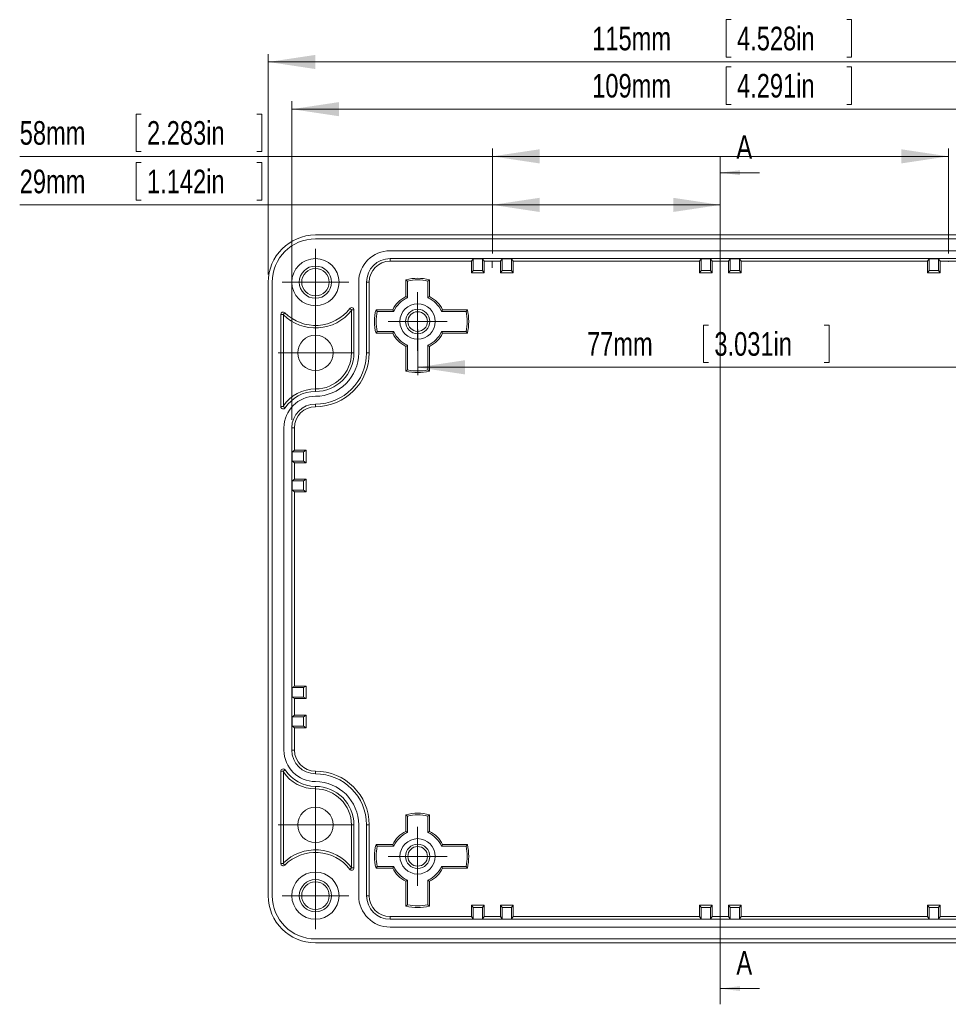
# Model space of a CAD drawing. Header units: millimetres. Extents: x 8 to 427, y 37 to 274.
# Tile 2 of 4: x 8 to 127, y 148 to 274. Entities that reach past the tile are written whole.
import ezdxf

# ---------------------------------------------------------------- set-up
doc = ezdxf.new("R2010")
doc.units = ezdxf.units.MM
doc.header["$PDSIZE"] = -1
doc.linetypes.add('CENTERX2', pattern=[20.32, 12.7, -2.54, 2.54, -2.54])
doc.styles.add('SLDTEXTSTYLE1', font='TXT', dxfattribs={"width": 0.75})
doc.dimstyles.new('SLDDIMSTYLE0', dxfattribs={"dimtxt": 3, "dimasz": 6, "dimexe": 0, "dimexo": 0.0625, "dimgap": 0.75, "dimtad": 1, "dimrnd": 1e-09, "dimzin": 12, "dimdsep": 46, "dimtxsty": 'SLDTEXTSTYLE1', "dimsah": 1, "dimcen": 0.09, "dimadec": 0, "dimazin": 3, "dimtfac": 1, "dimtofl": 0, "dimtmove": 0, "dimatfit": 3, "dimfxl": 1, "dimfrac": 2, "dimtolj": 1, "dimtzin": 12, "dimarcsym": 0})

# ---------------------------------------------------------------- blocks, each defined once
blk = doc.blocks.new('_D')
at = {"color": 7, "linetype": 'Continuous', "lineweight": 0, "transparency": 16777216}
for p, q in [((23.92, 255.42), (23.31, 255.42)), ((23.31, 255.42), (23.31, 250.66)), ((38.66, 255.42), (39.27, 255.42)), ((39.27, 255.42), (39.27, 250.66)), ((23.31, 250.66), (23.92, 250.66)), ((39.27, 250.66), (38.66, 250.66)), ((68.61, 243.89), (68.61, 251.05)), ((68.61, 250.05), (8.49, 250.05)), ((97.61, 250.05), (68.61, 250.05))]:
    blk.add_line(p, q, dxfattribs=at)
for points in [[(68.61, 250.05), (74.61, 249.15), (74.61, 250.95)], [(97.61, 250.05), (91.61, 250.95), (91.61, 249.15)]]:
    blk.add_solid(points, dxfattribs=at)
at = {"color": 7, "linetype": 'Continuous', "lineweight": 0, "transparency": 16777216, "char_height": 3, "attachment_point": 1, "style": 'SLDTEXTSTYLE1'}
for s, insert in [('29mm', (8.49, 254.53, 0.1)), ('1.142in', (24.68, 254.53, 0.1))]:
    blk.add_mtext(s, dxfattribs=dict(at, insert=insert))
blk = doc.blocks.new('_D_1')
at = {"color": 7, "linetype": 'Continuous', "lineweight": 0, "transparency": 16777216}
for p, q in [((23.92, 261.6), (23.31, 261.6)), ((23.31, 261.6), (23.31, 256.83)), ((38.66, 261.6), (39.27, 261.6)), ((39.27, 261.6), (39.27, 256.83)), ((23.31, 256.83), (23.92, 256.83)), ((39.27, 256.83), (38.66, 256.83)), ((68.61, 243.89), (68.61, 257.22)), ((126.61, 243.89), (126.61, 257.22)), ((68.61, 256.22), (8.49, 256.22)), ((126.61, 256.22), (68.61, 256.22))]:
    blk.add_line(p, q, dxfattribs=at)
for points in [[(68.61, 256.22), (74.61, 255.32), (74.61, 257.12)], [(126.61, 256.22), (120.61, 257.12), (120.61, 255.32)]]:
    blk.add_solid(points, dxfattribs=at)
at = {"color": 7, "linetype": 'Continuous', "lineweight": 0, "transparency": 16777216, "char_height": 3, "attachment_point": 1, "style": 'SLDTEXTSTYLE1'}
for s, insert in [('58mm', (8.49, 260.7, 0.1)), ('2.283in', (24.68, 260.7, 0.1))]:
    blk.add_mtext(s, dxfattribs=dict(at, insert=insert))
blk = doc.blocks.new('_D_3')
at = {"color": 7, "linetype": 'Continuous', "lineweight": 0, "transparency": 16777216}
for p, q in [((98.97, 273.6), (98.36, 273.6)), ((98.36, 273.6), (98.36, 268.83)), ((113.7, 273.6), (114.31, 273.6)), ((114.31, 273.6), (114.31, 268.83)), ((40.11, 241.22), (40.11, 269.22)), ((155.11, 241.22), (155.11, 269.22)), ((40.11, 268.22), (155.11, 268.22)), ((98.36, 268.83), (98.97, 268.83)), ((114.31, 268.83), (113.7, 268.83))]:
    blk.add_line(p, q, dxfattribs=at)
for points in [[(40.11, 268.22), (46.11, 267.32), (46.11, 269.12)], [(155.11, 268.22), (149.11, 269.12), (149.11, 267.32)]]:
    blk.add_solid(points, dxfattribs=at)
at = {"color": 7, "linetype": 'Continuous', "lineweight": 0, "transparency": 16777216, "char_height": 3, "attachment_point": 1, "style": 'SLDTEXTSTYLE1'}
for s, insert in [('115mm', (81.31, 272.7, 8.88)), ('4.528in', (99.73, 272.7, 8.88))]:
    blk.add_mtext(s, dxfattribs=dict(at, insert=insert))
blk = doc.blocks.new('_D_4')
at = {"color": 7, "linetype": 'Continuous', "lineweight": 0, "transparency": 16777216}
for p, q in [((98.97, 267.6), (98.36, 267.6)), ((98.36, 267.6), (98.36, 262.83)), ((113.7, 267.6), (114.31, 267.6)), ((114.31, 267.6), (114.31, 262.83)), ((43.11, 222.72), (43.11, 263.22)), ((152.11, 222.72), (152.11, 263.22)), ((43.11, 262.22), (152.11, 262.22)), ((98.36, 262.83), (98.97, 262.83)), ((114.31, 262.83), (113.7, 262.83))]:
    blk.add_line(p, q, dxfattribs=at)
for points in [[(43.11, 262.22), (49.11, 261.32), (49.11, 263.12)], [(152.11, 262.22), (146.11, 263.12), (146.11, 261.32)]]:
    blk.add_solid(points, dxfattribs=at)
at = {"color": 7, "linetype": 'Continuous', "lineweight": 0, "transparency": 16777216, "char_height": 3, "attachment_point": 1, "style": 'SLDTEXTSTYLE1'}
for s, insert in [('109mm', (81.31, 266.7, 8.88)), ('4.291in', (99.73, 266.7, 8.88))]:
    blk.add_mtext(s, dxfattribs=dict(at, insert=insert))
blk = doc.blocks.new('_D_5')
at = {"color": 7, "linetype": 'Continuous', "lineweight": 0, "transparency": 16777216}
for p, q in [((59.11, 234.22), (59.11, 228.4)), ((96.09, 234.77), (95.48, 234.77)), ((95.48, 234.77), (95.48, 230.01)), ((110.82, 234.77), (111.43, 234.77)), ((111.43, 234.77), (111.43, 230.01)), ((136.11, 234.22), (136.11, 228.4)), ((59.11, 229.4), (136.11, 229.4)), ((95.48, 230.01), (96.09, 230.01)), ((111.43, 230.01), (110.82, 230.01))]:
    blk.add_line(p, q, dxfattribs=at)
for points in [[(59.11, 229.4), (65.11, 228.5), (65.11, 230.3)], [(136.11, 229.4), (130.11, 230.3), (130.11, 228.5)]]:
    blk.add_solid(points, dxfattribs=at)
at = {"color": 7, "linetype": 'Continuous', "lineweight": 0, "transparency": 16777216, "char_height": 3, "attachment_point": 1, "style": 'SLDTEXTSTYLE1'}
for s, insert in [('77mm', (80.65, 233.87, 8.88)), ('3.031in', (96.85, 233.87, 8.88))]:
    blk.add_mtext(s, dxfattribs=dict(at, insert=insert))
blk = doc.blocks.new('SW_CENTERMARKSYMBOL_0')
at = {"color": 0, "linetype": 'Continuous', "lineweight": 0}
for p, q in [((0, 2.5), (0, 3.75)), ((0, 0), (0, 2.5)), ((-2.5, 0), (-3.75, 0)), ((0, 0), (-2.5, 0)), ((0, 0), (0, -2.5)), ((0, 0), (2.5, 0)), ((2.5, 0), (3.75, 0)), ((0, -2.5), (0, -3.75))]:
    blk.add_line(p, q, dxfattribs=at)
blk = doc.blocks.new('SW_CENTERMARKSYMBOL_1')
at = {"color": 0, "linetype": 'Continuous', "lineweight": 0}
for p, q in [((0, 2.5), (0, 3.75)), ((0, 0), (0, 2.5)), ((-2.5, 0), (-3.75, 0)), ((0, 0), (-2.5, 0)), ((0, 0), (0, -2.5)), ((0, 0), (2.5, 0)), ((2.5, 0), (3.75, 0)), ((0, -2.5), (0, -3.75))]:
    blk.add_line(p, q, dxfattribs=at)
blk = doc.blocks.new('SW_CENTERMARKSYMBOL_4')
at = {"color": 0, "linetype": 'Continuous', "lineweight": 0}
for p, q in [((0, 2.5), (0, 4.75)), ((0, 0), (0, 2.5)), ((0, 0), (-2.5, 0)), ((0, 0), (0, -2.5)), ((0, 0), (2.5, 0)), ((2.5, 0), (4.75, 0)), ((-2.5, 0), (-4.75, 0)), ((0, -2.5), (0, -4.75))]:
    blk.add_line(p, q, dxfattribs=at)
blk = doc.blocks.new('SW_CENTERMARKSYMBOL_5')
at = {"color": 0, "linetype": 'Continuous', "lineweight": 0}
for p, q in [((0, 2.5), (0, 4.75)), ((0, 0), (0, 2.5)), ((0, 0), (-2.5, 0)), ((0, 0), (0, -2.5)), ((0, 0), (2.5, 0)), ((2.5, 0), (4.75, 0)), ((-2.5, 0), (-4.75, 0)), ((0, -2.5), (0, -4.75))]:
    blk.add_line(p, q, dxfattribs=at)
blk = doc.blocks.new('SW_CENTERMARKSYMBOL_10')
at = {"color": 0, "linetype": 'Continuous', "lineweight": 0}
for p, q in [((0, 2.5), (0, 4.25)), ((0, 0), (0, 2.5)), ((0, 0), (-2.5, 0)), ((0, 0), (0, -2.5)), ((0, 0), (2.5, 0)), ((2.5, 0), (4.25, 0)), ((-2.5, 0), (-4.25, 0)), ((0, -2.5), (0, -4.25))]:
    blk.add_line(p, q, dxfattribs=at)
blk = doc.blocks.new('SW_CENTERMARKSYMBOL_11')
at = {"color": 0, "linetype": 'Continuous', "lineweight": 0}
for p, q in [((0, 2.5), (0, 4.25)), ((0, 0), (0, 2.5)), ((0, 0), (-2.5, 0)), ((0, 0), (0, -2.5)), ((0, 0), (2.5, 0)), ((2.5, 0), (4.25, 0)), ((-2.5, 0), (-4.25, 0)), ((0, -2.5), (0, -4.25))]:
    blk.add_line(p, q, dxfattribs=at)

msp = doc.modelspace()

# ---------------------------------------------------------------- linework, layer by layer
at = {"color": 7, "linetype": 'Continuous', "lineweight": 0}
for p, q in [((97.605, 256.146), (97.605, 148.414)), ((102.605, 254.146), (97.605, 254.146)), ((102.605, 150.414), (97.605, 150.414))]:
    msp.add_line(p, q, dxfattribs=at)
at = {"color": 7, "linetype": 'Continuous', "lineweight": 15}
for p, q in [((46.105, 246.224), (149.105, 246.224)), ((149.105, 245.724), (46.105, 245.724)), ((55.605, 244.224), (139.606, 244.224)), ((55.605, 243.224), (139.606, 243.224)), ((55.605, 242.888), (55.605, 243.224)), ((65.955, 242.888), (55.605, 242.888)), ((66.155, 243.198), (65.955, 242.888)), ((65.955, 241.414), (65.955, 242.888)), ((67.355, 243.198), (66.155, 243.198)), ((66.155, 241.724), (66.155, 243.198)), ((67.555, 242.888), (67.355, 243.198)), ((67.355, 241.724), (67.355, 243.198)), ((69.655, 242.888), (67.555, 242.888)), ((67.555, 242.888), (67.555, 241.414)), ((69.855, 243.198), (69.655, 242.888)), ((69.655, 241.414), (69.655, 242.888)), ((71.055, 243.198), (69.855, 243.198)), ((69.855, 241.724), (69.855, 243.198)), ((71.255, 242.888), (71.055, 243.198)), ((71.055, 241.724), (71.055, 243.198)), ((94.955, 242.888), (71.255, 242.888)), ((71.255, 242.888), (71.255, 241.414)), ((95.155, 243.198), (94.955, 242.888)), ((94.955, 241.414), (94.955, 242.888)), ((96.355, 243.198), (95.155, 243.198)), ((95.155, 241.724), (95.155, 243.198)), ((96.555, 242.888), (96.355, 243.198)), ((96.355, 241.724), (96.355, 243.198)), ((98.655, 242.888), (96.555, 242.888)), ((96.555, 242.888), (96.555, 241.414)), ((98.856, 243.198), (98.655, 242.888)), ((98.655, 241.414), (98.655, 242.888)), ((100.055, 243.198), (98.856, 243.198)), ((98.856, 241.724), (98.856, 243.198)), ((100.256, 242.888), (100.055, 243.198)), ((100.055, 241.724), (100.055, 243.198)), ((123.956, 242.888), (100.256, 242.888)), ((100.256, 242.888), (100.256, 241.414)), ((124.156, 243.198), (123.956, 242.888)), ((123.956, 241.414), (123.956, 242.888)), ((125.355, 243.198), (124.156, 243.198)), ((124.156, 241.724), (124.156, 243.198)), ((125.556, 242.888), (125.355, 243.198)), ((125.355, 241.724), (125.355, 243.198)), ((127.656, 242.888), (125.556, 242.888)), ((125.556, 242.888), (125.556, 241.414)), ((65.955, 241.414), (66.155, 241.724)), ((66.155, 241.724), (67.355, 241.724)), ((67.355, 241.724), (67.555, 241.414)), ((69.655, 241.414), (69.855, 241.724)), ((69.855, 241.724), (71.055, 241.724)), ((71.055, 241.724), (71.255, 241.414)), ((94.955, 241.414), (95.155, 241.724)), ((95.155, 241.724), (96.355, 241.724)), ((96.355, 241.724), (96.555, 241.414)), ((98.655, 241.414), (98.856, 241.724)), ((98.856, 241.724), (100.055, 241.724)), ((100.055, 241.724), (100.256, 241.414)), ((123.956, 241.414), (124.156, 241.724)), ((124.156, 241.724), (125.355, 241.724)), ((125.355, 241.724), (125.556, 241.414)), ((57.606, 240.515), (57.815, 240.354)), ((57.606, 238.386), (57.606, 240.515)), ((57.815, 238.251), (57.815, 240.354)), ((60.606, 240.515), (60.396, 240.354)), ((60.396, 240.354), (60.396, 238.251)), ((60.606, 240.515), (60.606, 238.386)), ((67.555, 241.414), (65.955, 241.414)), ((71.255, 241.414), (69.655, 241.414)), ((96.555, 241.414), (94.955, 241.414)), ((100.256, 241.414), (98.655, 241.414)), ((125.556, 241.414), (123.956, 241.414)), ((40.105, 162.224), (40.105, 240.224)), ((40.605, 240.224), (40.605, 162.224)), ((51.605, 231.224), (51.605, 240.224)), ((52.605, 231.224), (52.605, 240.224)), ((52.941, 240.224), (52.605, 240.224)), ((52.941, 240.224), (52.941, 231.224)), ((57.606, 238.386), (57.815, 238.251)), ((60.606, 238.386), (60.396, 238.251)), ((50.468, 236.874), (50.705, 236.691)), ((50.705, 236.691), (50.683, 236.624)), ((50.683, 231.224), (50.683, 236.624)), ((50.705, 236.691), (51.005, 236.691)), ((51.005, 236.691), (51.005, 231.224)), ((53.814, 236.724), (53.975, 236.514)), ((53.814, 236.724), (55.943, 236.724)), ((55.943, 236.724), (56.079, 236.514)), ((62.268, 236.724), (62.132, 236.514)), ((62.268, 236.724), (65.43, 236.724)), ((65.43, 236.724), (65.262, 236.514)), ((41.705, 224.407), (41.705, 236.121)), ((41.705, 236.121), (42.006, 236.121)), ((42.006, 236.121), (42.218, 236.334)), ((42.006, 236.121), (42.028, 236.066)), ((42.028, 236.066), (42.028, 224.483)), ((53.975, 236.514), (56.079, 236.514)), ((62.132, 236.514), (65.262, 236.514)), ((53.814, 233.724), (53.975, 233.933)), ((55.943, 233.724), (53.814, 233.724)), ((56.079, 233.933), (53.975, 233.933)), ((55.943, 233.724), (56.079, 233.933)), ((65.262, 233.933), (62.132, 233.933)), ((62.268, 233.724), (62.132, 233.933)), ((65.43, 233.724), (62.268, 233.724)), ((65.262, 233.933), (65.43, 233.724)), ((57.606, 232.061), (57.815, 232.197)), ((57.606, 228.899), (57.606, 232.061)), ((57.815, 229.067), (57.815, 232.197)), ((60.396, 232.197), (60.396, 229.067)), ((60.606, 232.061), (60.396, 232.197)), ((60.606, 232.061), (60.606, 228.899)), ((50.683, 231.224), (51.005, 231.224)), ((52.941, 231.224), (52.605, 231.224)), ((57.606, 228.899), (57.815, 229.067)), ((60.606, 228.899), (60.396, 229.067)), ((46.105, 226.324), (46.105, 226.647)), ((42.006, 224.407), (41.705, 224.407)), ((42.006, 224.407), (42.028, 224.483)), ((42.256, 224.243), (42.006, 224.407)), ((46.105, 224.388), (46.105, 224.724)), ((42.105, 180.724), (42.105, 221.724)), ((43.105, 180.724), (43.105, 221.724)), ((43.441, 221.724), (43.105, 221.724)), ((43.441, 221.724), (43.441, 218.874)), ((43.441, 218.874), (43.132, 218.674)), ((43.132, 218.674), (43.132, 217.474)), ((43.132, 218.674), (44.606, 218.674)), ((43.441, 218.874), (44.915, 218.874)), ((44.606, 218.674), (44.915, 218.874)), ((44.606, 217.474), (44.606, 218.674)), ((44.915, 218.874), (44.915, 217.274)), ((43.132, 217.474), (43.441, 217.274)), ((44.606, 217.474), (43.132, 217.474)), ((43.441, 217.274), (43.441, 215.174)), ((44.915, 217.274), (43.441, 217.274)), ((44.915, 217.274), (44.606, 217.474)), ((43.441, 215.174), (43.132, 214.974)), ((43.132, 214.974), (43.132, 213.774)), ((44.606, 214.974), (43.132, 214.974)), ((43.441, 215.174), (44.915, 215.174)), ((44.606, 214.974), (44.915, 215.174)), ((44.606, 213.774), (44.606, 214.974)), ((44.915, 215.174), (44.915, 213.574)), ((43.132, 213.774), (43.441, 213.574)), ((44.606, 213.774), (43.132, 213.774)), ((43.441, 213.574), (43.441, 188.874)), ((44.915, 213.574), (43.441, 213.574)), ((44.915, 213.574), (44.606, 213.774)), ((43.441, 188.874), (43.132, 188.674)), ((43.132, 188.674), (43.132, 187.474)), ((44.606, 188.674), (43.132, 188.674)), ((43.441, 188.874), (44.915, 188.874)), ((44.606, 188.674), (44.915, 188.874)), ((44.606, 187.474), (44.606, 188.674)), ((44.915, 188.874), (44.915, 187.274)), ((43.132, 187.474), (43.441, 187.274)), ((44.606, 187.474), (43.132, 187.474)), ((43.441, 187.274), (43.441, 185.174)), ((44.915, 187.274), (43.441, 187.274)), ((44.915, 187.274), (44.606, 187.474)), ((43.441, 185.174), (43.132, 184.974)), ((43.132, 184.974), (43.132, 183.774)), ((44.606, 184.974), (43.132, 184.974)), ((43.441, 185.174), (44.915, 185.174)), ((44.606, 184.974), (44.915, 185.174)), ((44.606, 183.774), (44.606, 184.974)), ((44.915, 185.174), (44.915, 183.574)), ((43.132, 183.774), (43.441, 183.574)), ((44.606, 183.774), (43.132, 183.774)), ((43.441, 183.574), (43.441, 180.724)), ((44.915, 183.574), (43.441, 183.574)), ((44.915, 183.574), (44.606, 183.774)), ((43.441, 180.724), (43.105, 180.724)), ((41.705, 166.326), (41.705, 178.04)), ((41.705, 178.04), (42.006, 178.04)), ((42.006, 178.04), (42.256, 178.205)), ((42.006, 178.04), (42.028, 177.965)), ((42.028, 177.965), (42.028, 166.381)), ((46.105, 178.06), (46.105, 177.724)), ((46.105, 176.124), (46.105, 175.801)), ((57.606, 172.515), (57.815, 172.354)), ((57.606, 170.386), (57.606, 172.515)), ((57.815, 170.251), (57.815, 172.354)), ((60.606, 172.515), (60.396, 172.354)), ((60.396, 172.354), (60.396, 170.251)), ((60.606, 172.515), (60.606, 170.386)), ((51.005, 171.224), (50.683, 171.224)), ((50.683, 165.823), (50.683, 171.224)), ((51.005, 171.224), (51.005, 165.756)), ((51.605, 162.224), (51.605, 171.224)), ((52.941, 171.224), (52.605, 171.224)), ((52.605, 162.224), (52.605, 171.224)), ((52.941, 171.224), (52.941, 162.224)), ((57.606, 170.386), (57.815, 170.251)), ((60.606, 170.386), (60.396, 170.251)), ((53.814, 168.724), (53.975, 168.514)), ((53.814, 168.724), (55.943, 168.724)), ((53.975, 168.514), (56.079, 168.514)), ((55.943, 168.724), (56.079, 168.514)), ((62.268, 168.724), (62.132, 168.514)), ((62.132, 168.514), (65.262, 168.514)), ((62.268, 168.724), (65.43, 168.724)), ((65.43, 168.724), (65.262, 168.514)), ((42.006, 166.326), (41.705, 166.326)), ((42.006, 166.326), (42.028, 166.381)), ((42.218, 166.114), (42.006, 166.326)), ((50.705, 165.756), (50.468, 165.574)), ((50.683, 165.823), (50.705, 165.756)), ((51.005, 165.756), (50.705, 165.756)), ((53.814, 165.724), (53.975, 165.933)), ((55.943, 165.724), (53.814, 165.724)), ((56.079, 165.933), (53.975, 165.933)), ((55.943, 165.724), (56.079, 165.933)), ((65.262, 165.933), (62.132, 165.933)), ((62.268, 165.724), (62.132, 165.933)), ((65.43, 165.724), (62.268, 165.724)), ((65.262, 165.933), (65.43, 165.724)), ((57.606, 164.061), (57.815, 164.197)), ((57.606, 160.899), (57.606, 164.061)), ((57.815, 161.067), (57.815, 164.197)), ((60.396, 164.197), (60.396, 161.067)), ((60.606, 164.061), (60.396, 164.197)), ((60.606, 164.061), (60.606, 160.899)), ((52.941, 162.224), (52.605, 162.224)), ((57.606, 160.899), (57.815, 161.067)), ((60.606, 160.899), (60.396, 161.067)), ((66.155, 160.724), (65.955, 161.034)), ((65.955, 161.034), (67.555, 161.034)), ((65.955, 159.56), (65.955, 161.034)), ((67.355, 160.724), (66.155, 160.724)), ((66.155, 160.724), (66.155, 159.25)), ((67.555, 161.034), (67.355, 160.724)), ((67.355, 160.724), (67.355, 159.25)), ((67.555, 161.034), (67.555, 159.56)), ((69.655, 159.56), (69.655, 161.034)), ((69.855, 160.724), (69.655, 161.034)), ((69.655, 161.034), (71.255, 161.034)), ((69.855, 160.724), (69.855, 159.25)), ((71.055, 160.724), (69.855, 160.724)), ((71.255, 161.034), (71.055, 160.724)), ((71.055, 160.724), (71.055, 159.25)), ((71.255, 161.034), (71.255, 159.56)), ((95.155, 160.724), (94.955, 161.034)), ((94.955, 161.034), (96.555, 161.034)), ((94.955, 159.56), (94.955, 161.034)), ((95.155, 160.724), (95.155, 159.25)), ((96.355, 160.724), (95.155, 160.724)), ((96.555, 161.034), (96.355, 160.724)), ((96.355, 160.724), (96.355, 159.25)), ((96.555, 161.034), (96.555, 159.56)), ((98.655, 159.56), (98.655, 161.034)), ((98.856, 160.724), (98.655, 161.034)), ((98.655, 161.034), (100.256, 161.034)), ((98.856, 160.724), (98.856, 159.25)), ((100.055, 160.724), (98.856, 160.724)), ((100.256, 161.034), (100.055, 160.724)), ((100.055, 160.724), (100.055, 159.25)), ((100.256, 161.034), (100.256, 159.56)), ((124.156, 160.724), (123.956, 161.034)), ((123.956, 161.034), (125.556, 161.034)), ((123.956, 159.56), (123.956, 161.034)), ((124.156, 160.724), (124.156, 159.25)), ((125.355, 160.724), (124.156, 160.724)), ((125.556, 161.034), (125.355, 160.724)), ((125.355, 160.724), (125.355, 159.25)), ((125.556, 161.034), (125.556, 159.56)), ((55.605, 159.56), (55.605, 159.224)), ((55.605, 159.56), (65.955, 159.56)), ((139.606, 159.224), (55.605, 159.224)), ((65.955, 159.56), (66.155, 159.25)), ((66.155, 159.25), (67.355, 159.25)), ((67.355, 159.25), (67.555, 159.56)), ((67.555, 159.56), (69.655, 159.56)), ((69.655, 159.56), (69.855, 159.25)), ((69.855, 159.25), (71.055, 159.25)), ((71.055, 159.25), (71.255, 159.56)), ((71.255, 159.56), (94.955, 159.56)), ((94.955, 159.56), (95.155, 159.25)), ((95.155, 159.25), (96.355, 159.25)), ((96.355, 159.25), (96.555, 159.56)), ((96.555, 159.56), (98.655, 159.56)), ((98.655, 159.56), (98.856, 159.25)), ((98.856, 159.25), (100.055, 159.25)), ((100.055, 159.25), (100.256, 159.56)), ((100.256, 159.56), (123.956, 159.56)), ((123.956, 159.56), (124.156, 159.25)), ((124.156, 159.25), (125.355, 159.25)), ((125.355, 159.25), (125.556, 159.56)), ((125.556, 159.56), (127.656, 159.56)), ((139.606, 158.224), (55.605, 158.224)), ((46.105, 156.724), (149.105, 156.724)), ((149.105, 156.224), (46.105, 156.224))]:
    msp.add_line(p, q, dxfattribs=at)
at = {"color": 7, "linetype": 'CENTERX2', "lineweight": 15}
for p, q in [((68.605, 242.888), (68.605, 242.049)), ((97.605, 242.888), (97.605, 241.527))]:
    msp.add_line(p, q, dxfattribs=at)
at = {"color": 7, "linetype": 'Continuous', "lineweight": 15}
for centre, radius in [((46.105, 240.224), 2.05), ((46.105, 240.224), 1.75), ((59.105, 235.224), 1.55), ((59.105, 235.224), 1.25), ((46.105, 231.224), 2.25), ((46.105, 171.224), 2.25), ((59.105, 167.224), 1.55), ((59.105, 167.224), 1.25), ((46.105, 162.224), 2.05), ((46.105, 162.224), 1.75)]:
    msp.add_circle(centre, radius, dxfattribs=at)
for centre, radius, start, end in [((46.105, 240.224), 6, 90, 180), ((46.105, 240.224), 5.5, 90, 180), ((55.605, 240.224), 4, 90, 180), ((46.105, 240.224), 3, 90, 270), ((46.105, 240.224), 3, 270, 90), ((55.605, 240.224), 3, 90, 180), ((55.605, 240.224), 2.664, 90, 180), ((59.105, 235.224), 5.5, 74.17338, 105.82662), ((59.105, 235.224), 5.29, 75.88263, 104.11737), ((59.105, 235.224), 3.5, 115.37693, 154.62307), ((59.105, 235.224), 3.29, 113.08931, 156.91069), ((59.105, 235.224), 3.29, 23.08931, 66.91069), ((59.105, 235.224), 3.5, 25.37693, 64.62307), ((46.105, 240.224), 5.823, 225.55811, 321.81821), ((46.105, 240.224), 5.5, 225.01703, 322.47649), ((50.705, 236.691), 0.3, 0, 142.47649), ((59.105, 235.224), 5.5, 164.17338, 195.82662), ((59.105, 235.224), 2.25, 90, 270), ((59.105, 235.224), 2.25, 270, 90), ((59.105, 235.224), 6.5, 346.65764, 13.34236), ((42.005, 236.121), 0.3, 45.01703, 180), ((59.105, 235.224), 5.29, 165.88263, 194.11737), ((59.105, 235.224), 6.29, 348.16265, 11.83735), ((59.105, 235.224), 3.5, 205.37693, 244.62307), ((59.105, 235.224), 3.29, 203.08931, 246.91069), ((59.105, 235.224), 3.29, 293.08931, 336.91069), ((59.105, 235.224), 3.5, 295.37693, 334.62307), ((46.105, 231.224), 6.5, 270, 0), ((46.105, 231.224), 5.5, 270, 0), ((46.105, 231.224), 6.836, 270, 0), ((46.105, 231.224), 4.9, 270, 0), ((46.105, 231.224), 4.577, 270, 0), ((59.105, 235.224), 6.5, 256.65764, 283.34236), ((59.105, 235.224), 6.29, 258.16265, 281.83735), ((46.105, 221.724), 4.923, 90, 145.91355), ((46.105, 221.724), 4, 90, 180), ((46.105, 221.724), 4.6, 90, 146.7969), ((42.005, 224.407), 0.3, 180, 326.7969), ((46.105, 221.724), 3, 90, 180), ((46.105, 221.724), 2.664, 90, 180), ((46.105, 180.724), 4, 180, 270), ((46.105, 180.724), 3, 180, 270), ((46.105, 180.724), 2.664, 180, 270), ((42.005, 178.04), 0.3, 33.2031, 180), ((46.105, 180.724), 4.923, 214.08645, 270), ((46.105, 180.724), 4.6, 213.2031, 270), ((46.105, 171.224), 6.836, 360, 90), ((46.105, 171.224), 6.5, 360, 90), ((46.105, 171.224), 5.5, 0, 90), ((46.105, 171.224), 4.9, 0, 90), ((46.105, 171.224), 4.577, 0, 90), ((59.105, 167.224), 5.5, 74.17338, 105.82662), ((59.105, 167.224), 5.29, 75.88263, 104.11737), ((59.105, 167.224), 3.5, 115.37693, 154.62307), ((59.105, 167.224), 3.29, 113.08931, 156.91069), ((59.105, 167.224), 3.29, 23.08931, 66.91069), ((59.105, 167.224), 3.5, 25.37693, 64.62307), ((59.105, 167.224), 2.25, 90, 270), ((59.105, 167.224), 2.25, 270, 90), ((46.105, 162.224), 5.823, 38.18179, 134.44189), ((59.105, 167.224), 5.5, 164.17338, 195.82662), ((59.105, 167.224), 5.29, 165.88263, 194.11737), ((59.105, 167.224), 6.29, 348.16265, 11.83735), ((59.105, 167.224), 6.5, 346.65764, 13.34236), ((46.105, 162.224), 5.5, 37.52351, 134.98297), ((42.005, 166.326), 0.3, 180, 314.98297), ((50.705, 165.756), 0.3, 217.52351, 0), ((59.105, 167.224), 3.5, 205.37693, 244.62307), ((59.105, 167.224), 3.29, 203.08931, 246.91069), ((59.105, 167.224), 3.29, 293.08931, 336.91069), ((59.105, 167.224), 3.5, 295.37693, 334.62307), ((46.105, 162.224), 3, 90, 270), ((46.105, 162.224), 3, 270, 90), ((46.105, 162.224), 6, 180, 270), ((46.105, 162.224), 5.5, 180, 270), ((55.605, 162.224), 4, 180, 270), ((55.605, 162.224), 3, 180, 270), ((55.605, 162.224), 2.664, 180, 270), ((59.105, 167.224), 6.5, 256.65764, 283.34236), ((59.105, 167.224), 6.29, 258.16265, 281.83735)]:
    msp.add_arc(centre, radius, start, end, dxfattribs=at)
msp.add_point((126.605, 242.888), dxfattribs=at)
at = {"color": 7, "linetype": 'Continuous', "lineweight": 0}
for points in [[(97.605, 254.146), (100.105, 253.836), (100.105, 254.456)], [(97.605, 150.414), (100.105, 150.104), (100.105, 150.724)]]:
    msp.add_solid(points, dxfattribs=at)

# ---------------------------------------------------------------- block references
for name, p in [('SW_CENTERMARKSYMBOL_10', (46.105, 240.224)), ('SW_CENTERMARKSYMBOL_1', (59.105, 235.224)), ('SW_CENTERMARKSYMBOL_5', (46.105, 231.224)), ('SW_CENTERMARKSYMBOL_4', (46.105, 171.224)), ('SW_CENTERMARKSYMBOL_0', (59.105, 167.224)), ('SW_CENTERMARKSYMBOL_11', (46.105, 162.224))]:
    msp.add_blockref(name, p, dxfattribs=at)

# ---------------------------------------------------------------- texts
at = {"color": 7, "linetype": 'Continuous', "char_height": 3, "attachment_point": 1, "style": 'SLDTEXTSTYLE1'}
for insert in [(99.648, 258.91), (99.648, 155.177)]:
    msp.add_mtext('A', dxfattribs=dict(at, insert=insert))

# ---------------------------------------------------------------- dimensions: what is measured, and where the dimension line sits
at = {"color": 7, "linetype": 'Continuous', "lineweight": 0}
for base, p1, p2, picture, middle in [((155.105, 268.224), (40.105, 240.224), (155.105, 240.224), '_D_3', (98.042, 268.224)), ((152.105, 262.224), (43.105, 221.724), (152.105, 221.724), '_D_4', (98.042, 262.224)), ((68.605, 256.224), (126.605, 242.888), (68.605, 242.888), '_D_1', (24.105, 256.224)), ((68.605, 250.051), (97.605, 256.146), (68.605, 242.888), '_D', (24.105, 250.051)), ((136.105, 229.397), (59.105, 235.224), (136.105, 235.224), '_D_5', (96.269, 229.397))]:
    dim = msp.add_linear_dim(base=base, p1=p1, p2=p2, angle=0, dimstyle='SLDDIMSTYLE0', dxfattribs=at)
    dim.commit()
    dim.dimension.update_dxf_attribs({"geometry": picture, "text_midpoint": middle, "dimtype": 160})

doc.saveas('drawing.dxf')
